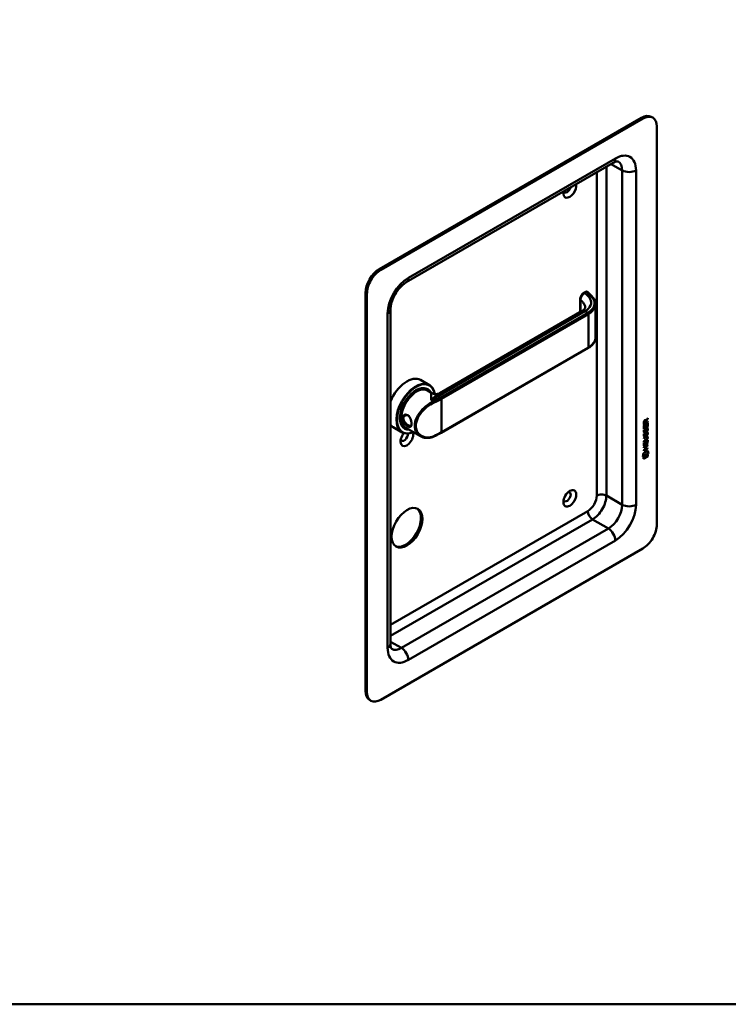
# Model space of a CAD drawing. Header units: millimetres. Extents: x 20 to 833, y 20 to 574.
# Tile 2 of 4: x 290 to 436, y 20 to 222. Entities that reach past the tile are written whole.
import ezdxf

# ---------------------------------------------------------------- set-up
doc = ezdxf.new("R2010")
doc.units = ezdxf.units.MM
doc.header["$LTSCALE"] = 2
for name, color, linetype, lineweight in [('Sichtbare Kanten(DIN)', 7, 'Continuous', 50), ('Sichtbare tangentiale Kanten(DIN)', 7, 'Continuous', 50), ('Skizziergeometrie(DIN)', 7, 'Continuous', 50)]:
    doc.layers.add(name, color=color, linetype=linetype, lineweight=lineweight)

# ---------------------------------------------------------------- blocks, each defined once
blk = doc.blocks.new('Ränder Standardrahmen')
at = {"layer": 'Skizziergeometrie(DIN)', "flags": 128}
blk.add_lwpolyline([(10, 10), (10, 287), (410, 287), (410, 10), (10, 10)], dxfattribs=at)

msp = doc.modelspace()

# ---------------------------------------------------------------- linework, layer by layer
at = {"layer": 'Sichtbare Kanten(DIN)'}
for p, q in [((420.1543, 201.8897), (419.8715, 202.053)), ((417.8715, 201.8549), (364.1313, 170.8281)), ((418.1543, 201.6916), (364.4142, 170.6648)), ((420.9827, 118.409), (420.9827, 200.0586)), ((412.0832, 192.6111), (369.6568, 168.1162)), ((361.3029, 165.9291), (361.3029, 84.2794)), ((361.5858, 165.7658), (361.5858, 84.1161)), ((406.4276, 166.1525), (406.0602, 165.9404)), ((405.279, 164.6052), (405.279, 162.004)), ((408.4461, 163.6177), (408.4461, 156.7852)), ((366.4142, 162.4998), (366.4142, 93.9141)), ((376.4958, 145.386), (405.6749, 162.2326)), ((376.8178, 137.2601), (406.9406, 154.6515)), ((372.5882, 148.0802), (374.3984, 147.0351)), ((373.8418, 146.2017), (374.0115, 146.1038)), ((373.9681, 145.8979), (374.8764, 145.3735)), ((372.5931, 141.6111), (372.5931, 141.6111)), ((372.8148, 141.4831), (372.8149, 141.483)), ((419.1259, 139.4348), (418.3174, 138.9688)), ((418.3174, 138.9688), (418.3181, 139.3981)), ((419.0835, 139.4593), (418.3175, 139.0178)), ((418.3742, 139.4651), (418.374, 139.1749)), ((418.4166, 139.4406), (418.4164, 139.1504)), ((418.619, 139.7607), (418.6614, 139.7362)), ((418.7042, 139.3163), (418.7044, 139.6066)), ((418.7459, 139.7974), (418.7884, 139.7729)), ((418.7609, 139.6757), (418.7607, 139.3978)), ((418.7607, 139.3978), (418.8031, 139.3734)), ((419.0839, 140.1088), (418.7609, 139.6757)), ((418.7609, 139.6757), (418.8033, 139.6512)), ((418.7884, 139.7729), (419.1265, 140.2261)), ((418.8033, 139.6512), (418.8031, 139.3734)), ((418.8031, 139.3734), (419.126, 139.5595)), ((419.1264, 140.0843), (418.8033, 139.6512)), ((419.0835, 139.535), (419.0835, 139.4593)), ((419.0835, 139.4593), (419.1259, 139.4348)), ((419.084, 140.1692), (419.0839, 140.1088)), ((419.0839, 140.1088), (419.1264, 140.0843)), ((419.126, 139.5595), (419.1259, 139.4348)), ((419.1265, 140.2261), (419.1264, 140.0843)), ((366.9882, 138.3807), (368.7984, 137.3356)), ((369.2418, 138.2343), (369.4115, 138.1363)), ((369.5681, 138.2769), (372.5824, 136.5366)), ((418.3168, 138.0767), (418.3173, 138.7316)), ((419.0829, 138.5673), (418.3168, 138.1257)), ((419.1253, 138.5428), (418.3168, 138.0767)), ((418.3173, 138.7316), (418.4158, 138.7884)), ((418.3654, 137.852), (418.4612, 137.8746)), ((418.3733, 138.7639), (418.373, 138.2812)), ((418.373, 138.2812), (418.4154, 138.2567)), ((418.374, 139.1749), (418.4164, 139.1504)), ((418.3785, 137.4737), (418.3805, 137.4692)), ((418.406, 137.4394), (418.4485, 137.415)), ((418.4158, 138.7884), (418.4154, 138.2567)), ((418.4154, 138.2567), (418.6685, 138.4026)), ((418.4164, 139.1504), (418.7042, 139.3163)), ((418.4209, 137.4492), (418.423, 137.4447)), ((418.6143, 137.529), (418.6174, 137.5362)), ((418.6685, 138.4026), (418.6688, 138.8753)), ((418.6688, 138.8753), (418.7673, 138.9321)), ((418.722, 137.7658), (418.7645, 137.7413)), ((418.7249, 138.9077), (418.7246, 138.4839)), ((418.7246, 138.4839), (418.767, 138.4594)), ((418.7358, 137.8386), (418.7782, 137.8141)), ((418.7673, 138.9321), (418.767, 138.4594)), ((418.767, 138.4594), (419.0268, 138.6092)), ((418.7884, 138.0078), (418.8309, 137.9833)), ((418.8684, 138.0925), (418.8651, 138.0906)), ((418.8684, 138.0925), (418.9108, 138.068)), ((418.9108, 138.068), (418.9075, 138.0661)), ((418.948, 138.0996), (418.9904, 138.0751)), ((419.0268, 138.6092), (419.0272, 139.1473)), ((419.027, 137.6388), (419.0694, 137.6143)), ((419.0272, 139.1473), (419.1258, 139.2041)), ((419.0833, 139.1796), (419.0829, 138.5673)), ((419.0829, 138.5673), (419.1253, 138.5428)), ((419.1258, 139.2041), (419.1253, 138.5428)), ((418.7804, 135.6782), (418.3149, 135.4098)), ((418.3149, 135.4098), (418.315, 135.533)), ((418.315, 135.533), (418.7873, 135.8053)), ((418.738, 135.7026), (418.315, 135.4588)), ((418.7452, 136.3387), (418.3154, 136.091)), ((418.7876, 136.3142), (418.3154, 136.042)), ((418.3154, 136.042), (418.3155, 136.1652)), ((418.3155, 136.1652), (418.781, 136.4335)), ((418.3648, 137.02), (418.4606, 137.0425)), ((418.3779, 136.6417), (418.38, 136.6372)), ((418.4054, 136.6074), (418.4479, 136.5829)), ((418.4204, 136.6172), (418.4224, 136.6127)), ((418.6138, 136.6969), (418.6168, 136.7042)), ((418.666, 134.8943), (418.6664, 135.367)), ((418.6664, 135.367), (418.7649, 135.4238)), ((418.7215, 136.9337), (418.7639, 136.9092)), ((418.7225, 135.3994), (418.7222, 134.9756)), ((418.7353, 137.0066), (418.7777, 136.9821)), ((418.7649, 135.4238), (418.7646, 134.9511)), ((418.7879, 137.1758), (418.8303, 137.1513)), ((418.8678, 137.2604), (418.8645, 137.2585)), ((418.8678, 137.2604), (418.9103, 137.2359)), ((418.9103, 137.2359), (418.907, 137.234)), ((418.9394, 136.3788), (418.9818, 136.3543)), ((418.9474, 137.2676), (418.9899, 137.2431)), ((419.0244, 135.1009), (419.0248, 135.639)), ((419.0248, 135.639), (419.1233, 135.6958)), ((419.0264, 136.8068), (419.0689, 136.7823)), ((419.0365, 136.2015), (419.0365, 136.2047)), ((419.0809, 135.6714), (419.0805, 135.0589)), ((419.1233, 135.6958), (419.1229, 135.0345)), ((418.2929, 133.0702), (419.1432, 133.5603)), ((419.0794, 134.0442), (418.3133, 133.6026)), ((419.1218, 134.0197), (418.3133, 133.5537)), ((418.3133, 133.5537), (418.3134, 133.6768)), ((418.3134, 133.6768), (418.665, 133.8795)), ((418.6653, 134.3884), (418.3137, 134.1858)), ((418.3137, 134.1858), (418.3138, 134.309)), ((418.3138, 134.309), (419.1224, 134.775)), ((418.6229, 134.4129), (418.3138, 134.2347)), ((418.3144, 134.5684), (418.3148, 135.2232)), ((419.0805, 135.0589), (418.3144, 134.6174)), ((419.1229, 135.0345), (418.3144, 134.5684)), ((418.3148, 135.2232), (418.4134, 135.2801)), ((418.3709, 135.2556), (418.3706, 134.7729)), ((418.3706, 134.7729), (418.413, 134.7484)), ((418.4134, 135.2801), (418.413, 134.7484)), ((418.413, 134.7484), (418.666, 134.8943)), ((418.6229, 134.4129), (418.6653, 134.3884)), ((418.665, 133.8795), (418.6653, 134.3884)), ((418.7222, 134.9756), (418.7646, 134.9511)), ((418.7237, 134.471), (418.7233, 133.9621)), ((418.7233, 133.9621), (418.7658, 133.9376)), ((419.0798, 134.6763), (418.7237, 134.471)), ((418.7237, 134.471), (418.7661, 134.4465)), ((418.7646, 134.9511), (419.0244, 135.1009)), ((418.7661, 134.4465), (418.7658, 133.9376)), ((418.7658, 133.9376), (419.1219, 134.1429)), ((419.1223, 134.6518), (418.7661, 134.4465)), ((419.0795, 134.1184), (419.0794, 134.0442)), ((419.0794, 134.0442), (419.1218, 134.0197)), ((419.0799, 134.7506), (419.0798, 134.6763)), ((419.0798, 134.6763), (419.1223, 134.6518)), ((419.0805, 135.0589), (419.1229, 135.0345)), ((419.1097, 133.541), (419.228, 132.9614)), ((419.1219, 134.1429), (419.1218, 134.0197)), ((419.1224, 134.775), (419.1223, 134.6518)), ((419.1432, 133.5603), (419.2704, 132.937)), ((418.1631, 132.2986), (418.2929, 133.0702)), ((419.2704, 132.937), (418.1631, 132.2986)), ((419.228, 132.9614), (418.1722, 132.3528)), ((419.098, 132.4203), (418.2928, 131.9562)), ((419.1404, 132.3958), (418.2928, 131.9072)), ((418.2928, 131.9072), (418.293, 132.2803)), ((418.293, 132.2803), (419.1407, 132.7689)), ((419.0982, 132.7445), (419.098, 132.4203)), ((419.098, 132.4203), (419.1404, 132.3958)), ((419.1407, 132.7689), (419.1404, 132.3958)), ((419.228, 132.9614), (419.2704, 132.937)), ((364.4142, 82.4831), (418.1543, 113.51)), ((362.4142, 82.285), (362.1313, 82.4483))]:
    msp.add_line(p, q, dxfattribs=at)
for centre, major_axis, ratio, start_param, end_param in [((417.8715, 198.5889), (2, 3.4641), 0.57735027, 0, 0.78539816), ((418.1543, 198.4256), (2, 3.4641), 0.57735027, 5.49778714, 7.06858347), ((403.1636, 187.158), (-0.93, -1.6108), 0.57735027, 5.29666359, 8.84050335), ((402.5979, 187.4846), (-0.53, -0.918), 0.57735027, 5.91386552, 8.22330142), ((364.1313, 167.5621), (-2, -3.4641), 0.57735027, 3.92699082, 5.49778714), ((364.4142, 167.3988), (2, 3.4641), 0.57735027, 0.78539816, 2.35619449), ((406.5276, 165.7484), (0.0534, 0.4381), 0.71153116, 0.49024621, 0.49139962), ((369.7882, 143.2305), (2.8, 4.8497), 0.57735027, 0, 1.80531899), ((371.5984, 142.1854), (2.8, 4.8497), 0.57735027, 5.65900127, 10.09172431), ((371.655, 142.1527), (-2.76, -4.7805), 0.57735027, 2.53628164, 6.93150189), ((371.655, 142.1527), (2.34, 4.053), 0.57735027, 5.93552067, 9.7724426), ((371.7115, 142.12), (2.3, 3.9837), 0.57735027, 5.98722239, 9.72074088), ((371.7681, 142.0874), (-2.2, -3.8105), 0.57735027, 3.14159265, 6.28318531), ((371.7681, 142.0874), (-2.26, -3.9144), 0.57735027, 2.91065117, 6.51412679), ((371.6267, 142.169), (2.32, 4.0184), 0.57735027, 6.02743276, 7.06428236), ((371.5418, 142.218), (2.3, 3.9837), 0.57735027, 0, 0.22005243), ((371.4853, 142.2507), (2.32, 4.0184), 0.57735027, 6.14598189, 6.25270185), ((371.4852, 142.2507), (-2.32, -4.0184), 0.57735027, 2.17181187, 2.17191169), ((371.4852, 142.2507), (-2.32, -4.0184), 0.57735027, 2.51999364, 2.52003337), ((371.7681, 142.0874), (-2.26, -3.9144), 0.57735027, 2.7362488, 2.73629618), ((371.7116, 142.1201), (2.3, 3.9837), 0.57735027, 5.86791975, 5.86794026), ((371.7681, 142.0874), (-2.2, -3.8105), 0.57735027, 2.25299813, 2.25306169), ((371.7681, 142.0874), (-2.26, -3.9144), 0.57735027, 2.25480659, 2.25484688), ((371.6686, 142.1617), (-2.7503, -4.7637), 0.57735027, 2.42464397, 2.42464562), ((371.6021, 142.1877), (2.7974, 4.8452), 0.57735027, 5.55114236, 5.55114406), ((371.6267, 142.169), (-2.32, -4.0184), 0.57735027, 5.50208825, 6.53893785), ((371.4853, 142.2507), (-1.9, -3.2909), 0.57735027, 5.66966601, 5.66995312), ((369.7316, 143.0236), (-1.51, -2.6154), 0.57735027, 0.35520493, 0.35524837), ((369.4204, 143.4421), (1.5996, 2.7706), 0.57735027, 3.71483052, 3.71483644), ((369.7882, 143.2305), (1.8, 3.1177), 0.57735027, 3.63931406, 3.63934334), ((369.4771, 143.1706), (-1.51, -2.6154), 0.57735027, 0.6224779, 0.62252452), ((371.6267, 140.6994), (0.6, -1.0393), 0.57735027, 5.41448183, 5.41449705), ((371.6267, 140.6993), (0.6, -1.0392), 0.57735027, 5.65999274, 5.66012264), ((418.7075, 139.4052), (-0.1752, 0.3461), 0.81944432, 0.0441652, 1.01690965), ((418.7499, 139.3807), (-0.1752, 0.3461), 0.81944432, 0.0441652, 1.01690965), ((418.356, 139.1269), (-0.3679, -0.7317), 0.34928993, 2.79895137, 3.62975891), ((418.3135, 139.1514), (-0.3679, -0.7317), 0.34928993, 2.79895137, 3.0358099), ((369.7882, 143.2305), (-2.8, -4.8497), 0.57735027, 6.04866264, 6.28318531), ((371.5418, 142.218), (-2.3, -3.9837), 0.57735027, 6.06313288, 6.28318531), ((371.4853, 142.2507), (-2.32, -4.0184), 0.57735027, 0.03048346, 0.13720341), ((371.4854, 142.2511), (-1.9502, -3.3779), 0.57735027, 0.49652072, 0.49653349), ((371.4853, 142.2507), (2.26, 3.9144), 0.57735027, 3.89887064, 3.89898714), ((371.4853, 142.2507), (-2.32, -4.0183), 0.57735027, 0.76042443, 0.76048469), ((371.4853, 142.2507), (-1.95, -3.3775), 0.57735027, 0.75578486, 0.75595956), ((371.4287, 142.2833), (-1.91, -3.3082), 0.57735027, 0.78213867, 0.78225826), ((371.7681, 142.0878), (-2.2002, -3.8109), 0.57735027, 0.73957718, 0.73958759), ((371.7681, 142.0874), (-2.26, -3.9145), 0.57735027, 0.74413073, 0.744163), ((371.7115, 142.12), (2.3, 3.9837), 0.57735027, 3.90392351, 3.90395557), ((371.655, 142.1527), (2.34, 4.053), 0.57735027, 3.9214492, 3.92148081), ((371.4853, 142.2507), (-1.95, -3.3775), 0.57735027, 0.84541909, 0.845468), ((371.655, 142.1528), (-2.76, -4.7805), 0.57735027, 0.82085943, 0.82087659), ((418.7366, 138.6964), (0.3269, 1.2563), 0.15317056, 2.88502257, 2.94598194), ((418.5893, 137.8547), (0.178, 0.4179), 0.32575753, 2.86097859, 3.10205113), ((418.779, 138.6719), (0.3269, 1.2563), 0.15317056, 2.88502257, 2.94598194), ((418.6317, 137.8302), (0.178, 0.4179), 0.32575753, 2.86097859, 3.32127229), ((418.5978, 137.5274), (0.0284, 0.0613), 0.21404106, 4.52817035, 4.83624849), ((418.6818, 137.4338), (0.2582, 0.6696), 0.28015914, 6.23926441, 6.60115568), ((418.7243, 137.4093), (0.2582, 0.6696), 0.28015914, 6.07976788, 6.60115568), ((369.7882, 136.2086), (-0.93, -1.6108), 0.57735027, 4.42791898, 8.90747075), ((369.2225, 136.5352), (-0.53, -0.918), 0.57735027, 5.82728145, 8.77013577), ((418.7603, 137.959), (-0.3517, -1.3504), 0.14660403, 6.03699923, 6.0961402), ((418.5909, 137.0268), (-0.1803, -0.422), 0.324198, 6.0043675, 6.24415413), ((418.8027, 137.9345), (-0.3517, -1.3504), 0.14660403, 6.03699923, 6.0961402), ((418.6333, 137.0023), (-0.1803, -0.422), 0.324198, 6.0043675, 6.46219881), ((418.5972, 136.6954), (-0.0284, -0.0613), 0.21404106, 1.3865777, 1.69465584), ((417.6588, 136.6088), (1.3877, -0.5679), 0.64278833, 5.82081713, 6.53915648), ((417.7013, 136.5843), (1.3877, -0.5679), 0.64278833, 5.82081713, 6.53915648), ((417.7002, 134.283), (1.3548, 2.199), 0.21647377, 5.94557321, 6.66403713), ((412.4086, 138.8536), (6.5946, -2.8214), 0.23536308, 6.10842287, 6.38335587), ((418.6816, 136.6027), (-0.2578, -0.6687), 0.28037363, 3.09764348, 3.45980228), ((418.724, 136.5782), (-0.2578, -0.6687), 0.28037363, 2.93810949, 3.45980228), ((417.6577, 134.3075), (1.3548, 2.199), 0.21647377, 5.94557321, 6.24556595), ((402.5979, 124.1245), (-0.53, -0.918), 0.57735027, 5.82728145, 9.88068182), ((369.5054, 117.9191), (-2.23, -3.8625), 0.57735027, 0.06346023, 3.07813242), ((418.1543, 116.776), (-2, -3.4641), 0.57735027, 0.78539816, 2.35619449), ((364.1313, 85.9124), (-2, -3.4641), 0.57735027, 5.49778714, 6.28318531), ((364.4142, 85.7491), (-2, -3.4641), 0.57735027, 5.49778714, 7.06858347)]:
    msp.add_ellipse(centre, major_axis=major_axis, ratio=ratio, start_param=start_param, end_param=end_param, dxfattribs=at)
for centre, major_axis in [((403.1636, 123.7979), (0.93, 1.6108)), ((369.7882, 117.7558), (2.23, 3.8625))]:
    msp.add_ellipse(centre, major_axis=major_axis, ratio=0.57735027, dxfattribs=at)
for points, knots in [([(413.0832, 192.9083), (413.0832, 192.9083), (413.0833, 192.9092), (413.0584, 192.9157), (413.033, 192.9209), (412.9417, 192.9219), (412.876, 192.9172), (412.7052, 192.8827), (412.6004, 192.8527), (412.3612, 192.7584), (412.2268, 192.694), (412.0832, 192.6111)], [0.785398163, 0.785398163, 0.785398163, 0.785398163, 0.942477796, 0.942477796, 1.099557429, 1.099557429, 1.256637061, 1.256637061, 1.413716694, 1.413716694, 1.570796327, 1.570796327, 1.570796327, 1.570796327]), ([(369.6568, 168.1162), (369.4309, 167.9858), (369.1824, 167.8091), (368.6652, 167.3598), (368.3961, 167.0828), (367.8759, 166.4483), (367.6258, 166.0881), (367.182, 165.3265), (366.9893, 164.9246), (366.6863, 164.1349), (366.5752, 163.7471), (366.4427, 163.0619), (366.4142, 162.7597), (366.4142, 162.4998)], [1.57079633, 1.57079633, 1.57079633, 1.57079633, 1.81792283, 1.81792283, 2.07840546, 2.07840546, 2.34935437, 2.34935437, 2.62419332, 2.62419332, 2.8954114, 2.8954114, 3.14159265, 3.14159265, 3.14159265, 3.14159265]), ([(405.279, 164.6051), (405.279, 164.724), (405.299, 164.8478), (405.369, 165.0919), (405.4205, 165.2154), (405.5482, 165.4471), (405.6268, 165.5577), (405.7965, 165.7459), (405.8884, 165.8273), (406.0101, 165.9099), (406.0357, 165.926), (406.0616, 165.941)], [0, 0, 0, 0, 0.097852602, 0.097852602, 0.196752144, 0.196752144, 0.296317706, 0.296317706, 0.39147087, 0.39147087, 0.416271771, 0.416271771, 0.416271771, 0.416271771]), ([(406.4409, 166.1598), (406.4813, 166.181), (406.5253, 166.1968), (406.6139, 166.2081), (406.6591, 166.2046), (406.7171, 166.1877), (406.7327, 166.1817), (406.7478, 166.1745)], [0.003785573, 0.003785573, 0.003785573, 0.003785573, 0.0388810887, 0.0388810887, 0.0725181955, 0.0725181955, 0.0851704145, 0.0851704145, 0.0851704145, 0.0851704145]), ([(406.7691, 166.1666), (406.7745, 166.1634), (406.7799, 166.1601), (406.7906, 166.1532), (406.7959, 166.1496), (406.8064, 166.142), (406.8116, 166.138), (406.8219, 166.1296), (406.827, 166.1252), (406.8371, 166.116), (406.842, 166.1112), (406.8468, 166.1062)], [6.283185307, 6.283185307, 6.283185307, 6.283185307, 6.339035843, 6.339035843, 6.394886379, 6.394886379, 6.450736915, 6.450736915, 6.506587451, 6.506587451, 6.562437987, 6.562437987, 6.562437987, 6.562437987]), ([(406.8461, 166.1064), (407.199, 165.7389), (407.5693, 165.3903), (408.0742, 164.798), (408.2068, 164.5842), (408.3952, 164.1301), (408.4462, 163.8849), (408.4462, 163.6425)], [0, 0, 0, 0, 0.54597061, 0.54597061, 0.82292971, 0.82292971, 1.11619922, 1.11619922, 1.11619922, 1.11619922]), ([(405.6935, 162.2427), (405.8673, 162.3454), (406.007, 162.4564), (406.2132, 162.6656), (406.2747, 162.7627), (406.3333, 162.8925), (406.3397, 162.932), (406.3397, 162.9789)], [0.009143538, 0.009143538, 0.009143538, 0.009143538, 0.228126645, 0.228126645, 0.462142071, 0.462142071, 0.693612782, 0.693612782, 0.693612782, 0.693612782]), ([(408.4463, 156.7847), (408.4463, 156.4754), (408.3636, 156.1619), (408.0484, 155.5726), (407.8082, 155.2909), (407.3386, 154.9029), (407.1487, 154.7717), (406.9416, 154.6521)], [0, 0, 0, 0, 0.373650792, 0.373650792, 0.757216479, 0.757216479, 0.973914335, 0.973914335, 0.973914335, 0.973914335]), ([(374.8783, 145.3724), (374.9686, 145.3204), (375.086, 145.2683), (375.3672, 145.1878), (375.5377, 145.1643), (375.9229, 145.1725), (376.1466, 145.2236), (376.3899, 145.329), (376.4433, 145.356), (376.4923, 145.384)], [0, 0, 0, 0, 0.140133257, 0.140133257, 0.304559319, 0.304559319, 0.516397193, 0.516397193, 0.580324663, 0.580324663, 0.580324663, 0.580324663]), ([(369.9479, 138.5938), (370.0193, 138.5525), (370.0882, 138.5195), (370.1524, 138.4954), (370.2167, 138.4713), (370.2764, 138.4561), (370.3307, 138.4507), (370.4394, 138.4397), (370.5268, 138.4677), (370.592, 138.5355), (370.6573, 138.6033), (370.7007, 138.7114), (370.7223, 138.8534), (370.744, 138.9953), (370.7441, 139.1713), (370.7224, 139.3618), (370.7008, 139.5522), (370.657, 139.7572), (370.592, 139.9532), (370.5269, 140.1493), (370.4401, 140.3363), (370.331, 140.4952), (370.222, 140.6541), (370.0903, 140.7848), (369.9475, 140.8669), (369.6618, 141.0311), (369.3286, 141.0002), (369.1061, 140.8117), (369.0505, 140.7646), (369.002, 140.7077), (368.962, 140.6436), (368.922, 140.5796), (368.8904, 140.5085), (368.8693, 140.4317), (368.8272, 140.278), (368.8277, 140.1019), (368.8697, 139.9232), (368.9117, 139.7444), (368.995, 139.5628), (369.1066, 139.3932), (369.3297, 139.054), (369.6615, 138.7596), (369.9476, 138.594), (369.9477, 138.5939), (369.9478, 138.5939), (369.9479, 138.5938)], [-2.11495724, -2.11495724, -2.11495724, -2.11495724, -2.03953134, -2.03953134, -2.03953134, -1.96399314, -1.96399314, -1.96399314, -1.81291674, -1.81291674, -1.81291674, -1.66184035, -1.66184035, -1.66184035, -1.51076395, -1.51076395, -1.51076395, -1.35968756, -1.35968756, -1.35968756, -1.20861116, -1.20861116, -1.20861116, -1.05753477, -1.05753477, -1.05753477, -0.75538198, -0.75538198, -0.75538198, -0.67984378, -0.67984378, -0.67984378, -0.60430558, -0.60430558, -0.60430558, -0.45322919, -0.45322919, -0.45322919, -0.30215279, -0.30215279, -0.30215279, 0, 0, 0, 0.00011229, 0.00011229, 0.00011229, 0.00011229]), ([(370.0479, 138.808), (370.0478, 138.8081), (370.0477, 138.8081), (370.0476, 138.8082), (369.792, 138.9554), (369.4907, 139.2105), (369.2893, 139.5041), (369.1887, 139.6509), (369.112, 139.807), (369.0737, 139.9612), (369.0354, 140.1155), (369.0358, 140.2673), (369.074, 140.3998), (369.0931, 140.466), (369.1216, 140.5276), (369.1582, 140.5827), (369.1947, 140.6379), (369.2393, 140.6865), (369.2897, 140.7271), (369.4914, 140.8894), (369.7924, 140.9147), (370.0476, 140.768), (370.1088, 140.7328), (370.1675, 140.6879), (370.2225, 140.6352)], [2.11495722, 2.11495722, 2.11495722, 2.11495722, 2.11506954, 2.11506954, 2.11506954, 2.41722233, 2.41722233, 2.41722233, 2.56829872, 2.56829872, 2.56829872, 2.71937512, 2.71937512, 2.71937512, 2.79491331, 2.79491331, 2.79491331, 2.87045151, 2.87045151, 2.87045151, 3.1726043, 3.1726043, 3.1726043, 3.24509187, 3.24509187, 3.24509187, 3.24509187]), ([(370.7384, 139.1026), (370.736, 139.0687), (370.7325, 139.0365), (370.7279, 139.0062), (370.7092, 138.8849), (370.672, 138.794), (370.6154, 138.7384), (370.5588, 138.6828), (370.4829, 138.6624), (370.3872, 138.6751), (370.3394, 138.6814), (370.2866, 138.696), (370.2296, 138.7185), (370.1727, 138.7409), (370.1117, 138.7713), (370.0479, 138.808)], [3.739146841, 3.739146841, 3.739146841, 3.739146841, 3.776909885, 3.776909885, 3.776909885, 3.927986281, 3.927986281, 3.927986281, 4.079062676, 4.079062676, 4.079062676, 4.154600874, 4.154600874, 4.154600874, 4.230026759, 4.230026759, 4.230026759, 4.230026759]), ([(375.3058, 136.4821), (374.9433, 136.316), (374.563, 136.2162), (373.8182, 136.155), (373.4442, 136.1965), (372.9237, 136.3627), (372.7512, 136.4389), (372.5904, 136.5319)], [0, 0, 0, 0, 0.342354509, 0.342354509, 0.690674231, 0.690674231, 0.874486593, 0.874486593, 0.874486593, 0.874486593]), ([(376.8178, 137.2601), (376.7222, 137.2049), (376.6255, 137.1504), (376.43, 137.0425), (376.3311, 136.9893), (376.1315, 136.8841), (376.0306, 136.8322), (375.8268, 136.7297), (375.724, 136.6792), (375.5163, 136.5795), (375.4114, 136.5304), (375.3057, 136.4819)], [1.570796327, 1.570796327, 1.570796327, 1.570796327, 1.59374743, 1.59374743, 1.616698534, 1.616698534, 1.639649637, 1.639649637, 1.66260074, 1.66260074, 1.685551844, 1.685551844, 1.685551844, 1.685551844]), ([(418.9394, 136.3788), (418.9369, 136.3802), (418.9344, 136.3815), (418.9144, 136.3903), (418.8944, 136.3918), (418.833, 136.3837), (418.7878, 136.3633), (418.7452, 136.3387)], [0.0606505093, 0.0606505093, 0.0606505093, 0.0606505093, 0.0643903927, 0.0643903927, 0.0888754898, 0.0888754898, 0.1341355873, 0.1341355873, 0.1341355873, 0.1341355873]), ([(419.0365, 136.2047), (419.0365, 136.2199), (419.0359, 136.2349), (419.0313, 136.2764), (419.0249, 136.3014), (419.0039, 136.3384), (418.9908, 136.3509), (418.9568, 136.3658), (418.9368, 136.3674), (418.8754, 136.3592), (418.8302, 136.3388), (418.7876, 136.3142)], [0, 0, 0, 0, 0.014004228, 0.014004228, 0.040894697, 0.040894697, 0.064390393, 0.064390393, 0.08887549, 0.08887549, 0.134135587, 0.134135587, 0.134135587, 0.134135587]), ([(366.4142, 93.9141), (366.4142, 93.7483), (366.4256, 93.5997), (366.4635, 93.3453), (366.49, 93.2396), (366.5454, 93.0745), (366.5743, 93.0152), (366.6208, 92.9367), (366.638, 92.9173), (366.6561, 92.899), (366.6568, 92.8995), (366.6568, 92.8995)], [3.141592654, 3.141592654, 3.141592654, 3.141592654, 3.298672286, 3.298672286, 3.455751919, 3.455751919, 3.612831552, 3.612831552, 3.769911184, 3.769911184, 3.926990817, 3.926990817, 3.926990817, 3.926990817])]:
    msp.add_open_spline(points, degree=3, knots=knots, dxfattribs=at)
for points in [[(406.3397, 162.9797), (406.3397, 162.9794), (406.3397, 162.9792), (406.3397, 162.9789)], [(408.4461, 156.7852), (408.4461, 156.7851), (408.4461, 156.7849), (408.4461, 156.7847)], [(418.3181, 139.3981), (418.322, 139.5446), (418.3877, 139.7334), (418.561, 139.8334)], [(418.619, 139.7607), (418.5973, 139.7731), (418.5657, 139.771), (418.5199, 139.7446)], [(418.7044, 139.6066), (418.7045, 139.6958), (418.6799, 139.7879), (418.5624, 139.7201)], [(418.3304, 137.349), (418.3048, 137.4128), (418.2966, 137.4843), (418.3085, 137.5984)], [(418.3085, 137.5984), (418.3135, 137.6467), (418.3252, 137.7211), (418.3453, 137.7892)], [(418.3453, 137.7892), (418.3508, 137.8085), (418.3654, 137.852), (418.3654, 137.852)], [(418.3749, 137.7221), (418.3568, 137.6291), (418.355, 137.5549), (418.3715, 137.4938)], [(418.409, 137.8623), (418.3982, 137.821), (418.3814, 137.7553), (418.3749, 137.7221)], [(418.4173, 137.6976), (418.3992, 137.6046), (418.3975, 137.5304), (418.414, 137.4693)], [(418.4612, 137.8746), (418.4612, 137.8745), (418.4272, 137.7483), (418.4173, 137.6976)], [(418.4809, 137.4087), (418.5224, 137.4131), (418.5757, 137.4556), (418.6055, 137.5102)], [(418.6675, 137.5571), (418.6349, 137.4697), (418.5797, 137.386), (418.4899, 137.3355)], [(418.71, 137.5326), (418.6773, 137.4452), (418.6222, 137.3615), (418.5324, 137.311)], [(418.6174, 137.5362), (418.6368, 137.5832), (418.6529, 137.6459), (418.6685, 137.735)], [(418.722, 137.7658), (418.7066, 137.6785), (418.689, 137.6145), (418.6675, 137.5571)], [(418.6685, 137.735), (418.6923, 137.8689), (418.7212, 137.9546), (418.7611, 138.0323)], [(418.7645, 137.7413), (418.7491, 137.654), (418.7314, 137.59), (418.71, 137.5326)], [(418.7358, 137.8386), (418.7336, 137.8275), (418.7223, 137.7667), (418.722, 137.7658)], [(418.7884, 138.0078), (418.7684, 137.9673), (418.7513, 137.9123), (418.7358, 137.8386)], [(418.7611, 138.0323), (418.7874, 138.0835), (418.8242, 138.1284), (418.875, 138.1656)], [(418.7782, 137.8141), (418.7761, 137.803), (418.7647, 137.7422), (418.7645, 137.7413)], [(418.8309, 137.9833), (418.8108, 137.9428), (418.7937, 137.8878), (418.7782, 137.8141)], [(418.8651, 138.0906), (418.8307, 138.0707), (418.8094, 138.0477), (418.7884, 138.0078)], [(418.9075, 138.0661), (418.8731, 138.0462), (418.8518, 138.0233), (418.8309, 137.9833)], [(418.8745, 137.3335), (418.9557, 137.393), (419.0357, 137.4064), (419.0905, 137.3347)], [(418.875, 138.1656), (418.9563, 138.225), (419.0363, 138.2385), (419.0911, 138.1667)], [(418.9652, 137.5824), (418.9652, 137.5825), (419.009, 137.6907), (419.0256, 137.7933)], [(419.0694, 137.6143), (419.0637, 137.6125), (418.9652, 137.5824), (418.9652, 137.5824)], [(419.027, 137.6388), (419.0244, 137.638), (419.0034, 137.6315), (418.9808, 137.6247)], [(419.0256, 137.7933), (419.0451, 137.9133), (419.045, 138.0034), (419.015, 138.0505)], [(419.0906, 137.9101), (419.0821, 137.7971), (419.0374, 137.6636), (419.027, 137.6388)], [(419.0301, 137.379), (419.0363, 137.3733), (419.0423, 137.3667), (419.0481, 137.3592)], [(419.0307, 138.211), (419.0369, 138.2053), (419.0429, 138.1987), (419.0486, 138.1912)], [(419.0481, 137.3592), (419.0792, 137.3182), (419.0944, 137.2554), (419.0943, 137.1673)], [(419.0486, 138.1912), (419.0798, 138.1502), (419.095, 138.0875), (419.0949, 137.9993)], [(419.133, 137.8856), (419.1246, 137.7726), (419.0799, 137.6391), (419.0694, 137.6143)], [(419.0949, 137.9993), (419.0949, 137.9716), (419.093, 137.9425), (419.0906, 137.9101)], [(419.0911, 138.1667), (419.1222, 138.1257), (419.1374, 138.063), (419.1373, 137.9748)], [(419.1373, 137.9748), (419.1373, 137.9471), (419.1354, 137.918), (419.133, 137.8856)], [(418.3299, 136.517), (418.3042, 136.5808), (418.2961, 136.6523), (418.3079, 136.7663)], [(418.3079, 136.7663), (418.313, 136.8147), (418.3247, 136.889), (418.3447, 136.9572)], [(418.4881, 136.4578), (418.4249, 136.4321), (418.3599, 136.4421), (418.3299, 136.517)], [(418.4886, 137.2899), (418.4254, 137.2642), (418.3605, 137.2741), (418.3304, 137.349)], [(418.3447, 136.9572), (418.3502, 136.9765), (418.3648, 137.02), (418.3648, 137.02)], [(418.3743, 136.89), (418.3562, 136.7971), (418.3545, 136.7228), (418.371, 136.6618)], [(418.4456, 136.4823), (418.4154, 136.47), (418.3848, 136.4659), (418.3577, 136.4731)], [(418.4462, 137.3144), (418.416, 137.3021), (418.3853, 137.2979), (418.3583, 137.3052)], [(418.4084, 137.0303), (418.3976, 136.9889), (418.3808, 136.9233), (418.3743, 136.89)], [(418.4168, 136.8655), (418.3986, 136.7726), (418.3969, 136.6983), (418.4134, 136.6373)], [(418.4606, 137.0425), (418.4606, 137.0425), (418.4267, 136.9163), (418.4168, 136.8655)], [(418.4894, 136.5034), (418.4609, 136.4874), (418.455, 136.4861), (418.4456, 136.4823)], [(418.4899, 137.3355), (418.4615, 137.3195), (418.4555, 137.3182), (418.4462, 137.3144)], [(418.4803, 136.5767), (418.5219, 136.5811), (418.5752, 136.6235), (418.6049, 136.6782)], [(418.5318, 136.4789), (418.5033, 136.4629), (418.4974, 136.4617), (418.4881, 136.4578)], [(418.5324, 137.311), (418.5039, 137.295), (418.498, 137.2937), (418.4886, 137.2899)], [(418.667, 136.725), (418.6343, 136.6377), (418.5792, 136.554), (418.4894, 136.5034)], [(418.7094, 136.7005), (418.6768, 136.6132), (418.6216, 136.5295), (418.5318, 136.4789)], [(418.6168, 136.7042), (418.6363, 136.7512), (418.6524, 136.8139), (418.6679, 136.903)], [(418.7215, 136.9337), (418.7061, 136.8465), (418.6884, 136.7824), (418.667, 136.725)], [(418.6679, 136.903), (418.6917, 137.0368), (418.7206, 137.1225), (418.7605, 137.2003)], [(418.7639, 136.9092), (418.7485, 136.822), (418.7308, 136.7579), (418.7094, 136.7005)], [(418.7353, 137.0066), (418.7331, 136.9955), (418.7217, 136.9347), (418.7215, 136.9337)], [(418.7879, 137.1758), (418.7678, 137.1353), (418.7507, 137.0802), (418.7353, 137.0066)], [(418.7605, 137.2003), (418.7868, 137.2515), (418.8237, 137.2964), (418.8745, 137.3335)], [(418.7777, 136.9821), (418.7755, 136.971), (418.7641, 136.9102), (418.7639, 136.9092)], [(418.8303, 137.1513), (418.8103, 137.1108), (418.7931, 137.0557), (418.7777, 136.9821)], [(418.8645, 137.2585), (418.8301, 137.2387), (418.8088, 137.2157), (418.7879, 137.1758)], [(418.907, 137.234), (418.8725, 137.2142), (418.8513, 137.1912), (418.8303, 137.1513)], [(418.9646, 136.7504), (418.9646, 136.7504), (419.0084, 136.8586), (419.0251, 136.9612)], [(419.0689, 136.7823), (419.0631, 136.7805), (418.9646, 136.7504), (418.9646, 136.7504)], [(419.0264, 136.8068), (419.0239, 136.806), (419.0028, 136.7995), (418.9802, 136.7926)], [(419.0251, 136.9612), (419.0446, 137.0813), (419.0445, 137.1714), (419.0144, 137.2185)], [(419.09, 137.0781), (419.0816, 136.9651), (419.0369, 136.8316), (419.0264, 136.8068)], [(419.1324, 137.0536), (419.124, 136.9406), (419.0793, 136.8071), (419.0689, 136.7823)], [(419.0943, 137.1673), (419.0943, 137.1396), (419.0924, 137.1105), (419.09, 137.0781)], [(419.0905, 137.3347), (419.1216, 137.2937), (419.1368, 137.2309), (419.1368, 137.1428)], [(419.1368, 137.1428), (419.1368, 137.1151), (419.1349, 137.086), (419.1324, 137.0536)]]:
    msp.add_open_spline(points, degree=3, dxfattribs=at)
at = {"layer": 'Sichtbare tangentiale Kanten(DIN)'}
for p, q in [((417.8715, 201.8549), (418.1543, 201.6916)), ((370.071, 169.0318), (412.4974, 193.5267)), ((413.9117, 191.0772), (411.669, 192.372)), ((408.6791, 124.3694), (408.6791, 190.6457)), ((410.659, 191.7888), (410.659, 124.3694)), ((413.9117, 122.4915), (413.9117, 191.0772)), ((416.7401, 191.0772), (416.7401, 122.4915)), ((364.4142, 170.6648), (364.1313, 170.8281)), ((361.3029, 165.9291), (361.5858, 165.7658)), ((406.2602, 165.9206), (406.6691, 166.1566)), ((405.339, 162.0387), (405.339, 164.4836)), ((365.8284, 93.0976), (365.8284, 161.6833)), ((374.7379, 143.9653), (406.2749, 162.1732)), ((406.8406, 161.8466), (376.7178, 144.4552)), ((376.8593, 144.2103), (406.982, 161.6016)), ((406.8406, 161.8466), (406.2749, 162.1732)), ((406.982, 154.7431), (406.982, 161.6016)), ((406.982, 154.7431), (376.8593, 137.3517)), ((374.7379, 143.9653), (375.2224, 143.6856)), ((376.8593, 137.3517), (376.8593, 144.2103)), ((418.3742, 139.4651), (418.4166, 139.4406)), ((418.5199, 139.7446), (418.5624, 139.7201)), ((369.9478, 138.5942), (370.0476, 138.8078)), ((418.3715, 137.4938), (418.414, 137.4693)), ((418.3749, 137.7221), (418.4173, 137.6976)), ((418.3785, 137.4737), (418.4209, 137.4492)), ((418.3805, 137.4692), (418.423, 137.4447)), ((418.6675, 137.5571), (418.71, 137.5326)), ((418.8651, 138.0906), (418.9075, 138.0661)), ((419.0481, 137.3592), (419.0905, 137.3347)), ((419.0486, 138.1912), (419.0911, 138.1667)), ((419.0906, 137.9101), (419.133, 137.8856)), ((419.0949, 137.9993), (419.1373, 137.9748)), ((418.371, 136.6618), (418.4134, 136.6373)), ((418.3743, 136.89), (418.4168, 136.8655)), ((418.3779, 136.6417), (418.4204, 136.6172)), ((418.38, 136.6372), (418.4224, 136.6127)), ((418.4456, 136.4823), (418.4881, 136.4578)), ((418.4462, 137.3144), (418.4886, 137.2899)), ((418.4894, 136.5034), (418.5318, 136.4789)), ((418.4899, 137.3355), (418.5324, 137.311)), ((418.667, 136.725), (418.7094, 136.7005)), ((418.738, 135.7026), (418.7804, 135.6782)), ((418.7452, 136.3387), (418.7876, 136.3142)), ((418.8645, 137.2585), (418.907, 137.234)), ((419.09, 137.0781), (419.1324, 137.0536)), ((419.0937, 136.2853), (419.1362, 136.2608)), ((419.0943, 137.1673), (419.1368, 137.1428)), ((413.9117, 122.4915), (410.659, 124.3694)), ((366.4142, 97.8449), (406.8406, 121.1851)), ((407.8305, 119.4704), (366.4142, 95.5587)), ((411.0832, 117.5925), (407.8305, 119.4704)), ((368.6568, 93.0976), (411.0832, 117.5925)), ((412.4974, 115.143), (370.071, 90.6481)), ((368.6568, 93.0976), (366.4142, 94.3924)), ((361.5858, 84.1161), (361.3029, 84.2794))]:
    msp.add_line(p, q, dxfattribs=at)
for centre, major_axis, ratio, start_param, end_param in [((412.4974, 188.6277), (3, 5.1962), 0.57735027, 5.49778714, 7.06858347), ((411.0832, 194.3432), (1, -1.7321), 0.57735027, 0, 0.78539816), ((411.0832, 189.4442), (2, 3.4641), 0.57735027, 5.49778714, 6.28318531), ((415.3259, 191.8937), (2, 0), 0.57735027, 3.92699082, 5.49778714), ((370.071, 164.1328), (-3, -5.1962), 0.57735027, 3.92699082, 5.49778714), ((368.6568, 169.8483), (1, -1.7321), 0.57735027, 0, 0.78539816), ((406.2602, 165.594), (-0.2, 0.3464), 0.57735027, 5.49778714, 6.27681178), ((406.5276, 165.7484), (0.0534, 0.4381), 0.71153116, 5.98918401, 6.77343152), ((406.6691, 165.9933), (0.1, 0.1732), 0.57735027, 0, 0.78539816), ((406.5276, 166.075), (0.2, 0), 0.57735027, 0.50614548, 0.78539816), ((406.7026, 165.9677), (0.1443, 0.1385), 0.714124, 0.00482181, 0.96978375), ((405.679, 164.6052), (-0.4, 0), 0.57735027, 0.00074955, 0.55474963), ((364.4142, 162.4998), (2, 0), 0.57735027, 5.49778714, 6.28318531), ((406.2749, 161.1934), (-0.6, 1.0392), 0.57735027, 5.49778714, 6.28318531), ((406.8406, 161.6833), (-0.1, 0.1732), 0.57735027, 3.92699082, 5.49778714), ((406.8406, 154.8247), (0.1, -0.1732), 0.57735027, 0, 0.78539816), ((364.367, 151.586), (-17.4667, 0), 0.57735027, 2.24143897, 2.35619449), ((375.2224, 143.5223), (-0.0833, 0.1818), 0.50744412, 3.97814652, 5.54894284), ((364.367, 151.4227), (17.6667, 0), 0.57735027, 5.38303163, 5.49778714), ((376.7178, 144.2919), (-0.1, 0.1732), 0.57735027, 3.92699082, 5.49778714), ((364.367, 144.5641), (-17.6667, 0), 0.57735027, 2.24143897, 2.35619449), ((376.7178, 137.4333), (0.1, -0.1732), 0.57735027, 0, 0.78539816), ((375.2224, 136.6637), (0.0833, -0.1818), 0.50744412, 0.00209784, 0.83655386), ((406.8406, 123.308), (1.3, 2.2517), 0.57735027, 3.92699082, 5.49778714), ((407.8305, 122.7364), (-2, -3.4641), 0.57735027, 0.78539816, 2.35619449), ((409.669, 123.7979), (1.4, 0), 0.57735027, 0.78539816, 2.35619449), ((411.0832, 120.8585), (2, 3.4641), 0.57735027, 3.92699082, 5.49778714), ((412.4974, 120.042), (3, 5.1962), 0.57735027, 3.92699082, 5.49778714), ((415.3259, 123.308), (2, 0), 0.57735027, 3.92699082, 5.49778714), ((407.8305, 120.6135), (0.7, -1.2124), 0.57735027, 3.92699082, 5.49778714), ((411.0832, 115.9595), (1, -1.7321), 0.57735027, 0.78539816, 2.35619449), ((364.4142, 93.9141), (2, 0), 0.57735027, 5.49778714, 6.28318531), ((370.071, 95.5471), (-3, -5.1962), 0.57735027, 5.49778714, 7.06858347), ((368.6568, 96.3636), (-2, -3.4641), 0.57735027, 0, 0.78539816), ((368.6568, 91.4646), (-1, 1.7321), 0.57735027, 3.92699082, 5.49778714)]:
    msp.add_ellipse(centre, major_axis=major_axis, ratio=ratio, start_param=start_param, end_param=end_param, dxfattribs=at)
for points, knots in [([(405.339, 164.4836), (405.339, 164.7808), (405.5781, 165.4099), (406.0562, 165.8195), (406.2602, 165.9206)], [-0.318486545, -0.318486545, -0.318486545, -0.318486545, -0.136494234, 0, 0, 0, 0]), ([(406.2749, 162.1732), (406.8291, 162.4931), (407.6162, 163.3144), (407.5761, 164.3895), (407.1695, 165.0011), (406.8625, 165.3601), (406.5597, 165.6418), (406.3184, 165.8661), (406.2602, 165.9206)], [0, 0, 0, 0, 0.5877823, 1.17626777, 1.34960156, 1.43626845, 1.69626914, 1.77942765, 1.77942765, 1.77942765, 1.77942765]), ([(406.7026, 166.131), (407.0166, 165.8039), (407.3306, 165.4768), (407.9293, 164.8533), (408.2382, 164.316), (408.2649, 163.6328), (408.1202, 163.1245), (407.7688, 162.5184), (407.2557, 162.0862), (406.8406, 161.8466)], [0.13270448, 0.13270448, 0.13270448, 0.13270448, 0.61850483, 0.61850483, 1.05878042, 1.33395266, 1.49905601, 1.7191938, 2.15946939, 2.15946939, 2.15946939, 2.15946939]), ([(405.339, 164.4836), (405.3651, 164.4594), (405.5765, 164.2628), (405.8193, 164.0355), (406.0682, 163.743), (406.2712, 163.4359), (406.3396, 163.1589), (406.3397, 162.9797)], [-1.732659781, -1.732659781, -1.732659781, -1.732659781, -1.696269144, -1.436268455, -1.349601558, -1.176267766, -0.857503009, -0.857503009, -0.857503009, -0.857503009]), ([(406.982, 161.6016), (407.5909, 161.9532), (408.0378, 162.3973), (408.2667, 162.8764), (408.3858, 163.1255), (408.4459, 163.384), (408.4461, 163.6425)], [-2.159469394, -2.159469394, -2.159469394, -2.159469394, -1.536286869, -1.536286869, -1.536286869, -1.212272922, -1.212272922, -1.212272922, -1.212272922]), ([(408.4461, 156.7847), (408.446, 156.5259), (408.3859, 156.2671), (408.2667, 156.0178), (408.0378, 155.5387), (407.5909, 155.0946), (406.982, 154.7431)], [-0.947511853, -0.947511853, -0.947511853, -0.947511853, -0.623182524, -0.623182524, -0.623182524, 0, 0, 0, 0]), ([(375.2224, 143.6856), (374.7022, 143.4448), (374.1601, 143.0972), (373.6544, 142.6765), (373.1488, 142.2557), (372.6793, 141.7626), (372.3019, 141.2289), (371.9244, 140.6952), (371.6398, 140.1208), (371.4966, 139.5527), (371.3535, 138.9847), (371.3533, 138.4232), (371.4963, 137.9346), (371.6393, 137.446), (371.924, 137.0286), (372.3015, 136.7286), (372.3927, 136.6562), (372.4893, 136.5906), (372.5904, 136.5321)], [-3.34328141, -3.34328141, -3.34328141, -3.34328141, -2.86566978, -2.86566978, -2.86566978, -2.38805815, -2.38805815, -2.38805815, -1.91044652, -1.91044652, -1.91044652, -1.43283489, -1.43283489, -1.43283489, -0.95522326, -0.95522326, -0.95522326, -0.8398491, -0.8398491, -0.8398491, -0.8398491]), ([(375.3467, 136.5733), (374.8421, 136.3422), (374.3152, 136.2472), (373.8226, 136.288), (373.3301, 136.3287), (372.8724, 136.5045), (372.5039, 136.7919), (372.1353, 137.0793), (371.8563, 137.4777), (371.7169, 137.9452), (371.5774, 138.4128), (371.5779, 138.949), (371.7177, 139.4905), (371.8574, 140.032), (372.1359, 140.5794), (372.5043, 141.0878), (372.8727, 141.5961), (373.3304, 142.066), (373.8229, 142.4671), (374.3154, 142.8681), (374.8421, 143.2007), (375.3467, 143.4319)], [0, 0, 0, 0, 0.47761163, 0.47761163, 0.47761163, 0.95522326, 0.95522326, 0.95522326, 1.43283489, 1.43283489, 1.43283489, 1.91044652, 1.91044652, 1.91044652, 2.38805815, 2.38805815, 2.38805815, 2.86566978, 2.86566978, 2.86566978, 3.34328141, 3.34328141, 3.34328141, 3.34328141]), ([(374.8783, 145.3724), (374.8581, 145.384), (374.817, 145.3942), (374.7724, 145.3531), (374.7423, 145.2431), (374.7215, 145.0235), (374.7207, 144.6261), (374.7322, 144.2015), (374.7379, 143.9679), (374.7379, 143.9666), (374.7379, 143.9653)], [0.4264819, 0.4264819, 0.4264819, 0.4264819, 0.56278103, 0.75037471, 0.93796839, 1.12556206, 1.50074942, 1.87593677, 1.87593677, 1.87800155, 1.87800155, 1.87800155, 1.87800155]), ([(374.7379, 143.9653), (374.7391, 143.9665), (374.7403, 143.9676), (374.9537, 144.1796), (375.3819, 144.5809), (375.9127, 145.0074), (376.2814, 145.2578), (376.4408, 145.3543), (376.4957, 145.386)], [-1.87800155, -1.87800155, -1.87800155, -1.87800155, -1.87593677, -1.87593677, -1.50074942, -1.12556206, -0.93796839, -0.83865538, -0.83865538, -0.83865538, -0.83865538])]:
    msp.add_open_spline(points, degree=3, knots=knots, dxfattribs=at)

# ---------------------------------------------------------------- block references
at = {"xscale": 2, "yscale": 2, "zscale": 2}
msp.add_blockref('Ränder Standardrahmen', (0, 0), dxfattribs=at)

doc.saveas('drawing.dxf')
